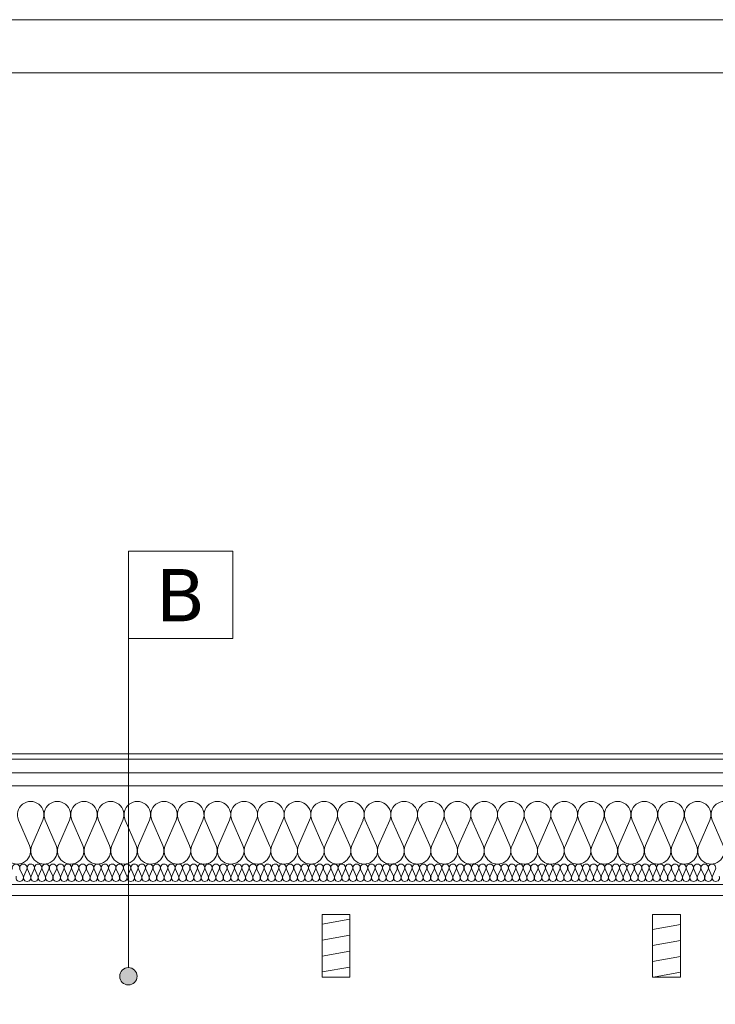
# Model space of a CAD drawing. Extents: x 5465377 to 5465550, y 5925276 to 5925338.
# Tile 178 of 182: x 5465467.64 to 5465469.64, y 5925335.29 to 5925338.12. Entities that reach past the tile are written whole.
import ezdxf

# ---------------------------------------------------------------- set-up
doc = ezdxf.new("R2010")
doc.units = 0
doc.header["$MEASUREMENT"] = 0
for name, color, linetype, lineweight in [('0_Nr_Pióra__141', 7, 'Continuous', 0), ('0_Nr_pióra__141_Nr_Pióra__141', 7, 'Continuous', 0), ('____rosliny_Nr_Pióra__141', 7, 'Continuous', 0), ('_ARCH_Sciany_Nr_Pióra__1', 7, 'Continuous', 13), ('_ARCH_Sciany_Nr_Pióra__141', 7, 'Continuous', 0), ('tabelki_Nr_pióra__1_Nr_pióra__141_Nr_Pióra__141', 7, 'Continuous', 0), ('tabelki_Nr_pióra__7_Nr_pióra__7_Nr_Pióra__7', 7, 'Continuous', 35)]:
    doc.layers.add(name, color=color, linetype=linetype, lineweight=lineweight)
doc.styles.add('GENERATED_STYLE_6', font='verdana.ttf')
pattern_1 = [(10, (5464021.330723, 5925651.47357), (-0.0078141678, 0.0443163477), [])]

# ---------------------------------------------------------------- blocks, each defined once
blk = doc.blocks.new('Izolacja cieplna 12_61', base_point=(5465470.8497, 5925335.6906))
at = {"layer": '____rosliny_Nr_Pióra__141', "linetype": 'Continuous'}
for p, q in [((5465467.6638, 5925335.7442), (5465467.6319, 5925335.8169)), ((5465467.7022, 5925335.8169), (5465467.6703, 5925335.7442)), ((5465467.7405, 5925335.7442), (5465467.7086, 5925335.8169)), ((5465467.7789, 5925335.8169), (5465467.747, 5925335.7442)), ((5465467.8172, 5925335.7442), (5465467.7853, 5925335.8169)), ((5465467.8556, 5925335.8169), (5465467.8237, 5925335.7442)), ((5465467.8939, 5925335.7442), (5465467.862, 5925335.8169)), ((5465467.9323, 5925335.8169), (5465467.9003, 5925335.7442)), ((5465467.9706, 5925335.7442), (5465467.9387, 5925335.8169)), ((5465468.0089, 5925335.8169), (5465467.977, 5925335.7442)), ((5465468.0473, 5925335.7442), (5465468.0154, 5925335.8169)), ((5465468.0856, 5925335.8169), (5465468.0537, 5925335.7442)), ((5465468.124, 5925335.7442), (5465468.0921, 5925335.8169)), ((5465468.1623, 5925335.8169), (5465468.1304, 5925335.7442)), ((5465468.2007, 5925335.7442), (5465468.1688, 5925335.8169)), ((5465468.239, 5925335.8169), (5465468.2071, 5925335.7442)), ((5465468.2774, 5925335.7442), (5465468.2455, 5925335.8169)), ((5465468.3157, 5925335.8169), (5465468.2838, 5925335.7442)), ((5465468.3541, 5925335.7442), (5465468.3221, 5925335.8169)), ((5465468.3924, 5925335.8169), (5465468.3605, 5925335.7442)), ((5465468.4307, 5925335.7442), (5465468.3988, 5925335.8169)), ((5465468.4691, 5925335.8169), (5465468.4372, 5925335.7442)), ((5465468.5074, 5925335.7442), (5465468.4755, 5925335.8169)), ((5465468.5458, 5925335.8169), (5465468.5139, 5925335.7442)), ((5465468.5841, 5925335.7442), (5465468.5522, 5925335.8169)), ((5465468.6225, 5925335.8169), (5465468.5906, 5925335.7442)), ((5465468.6608, 5925335.7442), (5465468.6289, 5925335.8169)), ((5465468.6992, 5925335.8169), (5465468.6673, 5925335.7442)), ((5465468.7375, 5925335.7442), (5465468.7056, 5925335.8169)), ((5465468.7759, 5925335.8169), (5465468.744, 5925335.7442)), ((5465468.8142, 5925335.7442), (5465468.7823, 5925335.8169)), ((5465468.8525, 5925335.8169), (5465468.8206, 5925335.7442)), ((5465468.8909, 5925335.7442), (5465468.859, 5925335.8169)), ((5465468.9292, 5925335.8169), (5465468.8973, 5925335.7442)), ((5465468.9676, 5925335.7442), (5465468.9357, 5925335.8169)), ((5465469.0059, 5925335.8169), (5465468.974, 5925335.7442)), ((5465469.0443, 5925335.7442), (5465469.0124, 5925335.8169)), ((5465469.0826, 5925335.8169), (5465469.0507, 5925335.7442)), ((5465469.121, 5925335.7442), (5465469.0891, 5925335.8169)), ((5465469.1593, 5925335.8169), (5465469.1274, 5925335.7442)), ((5465469.1977, 5925335.7442), (5465469.1658, 5925335.8169)), ((5465469.236, 5925335.8169), (5465469.2041, 5925335.7442)), ((5465469.2743, 5925335.7442), (5465469.2424, 5925335.8169)), ((5465469.3127, 5925335.8169), (5465469.2808, 5925335.7442)), ((5465469.351, 5925335.7442), (5465469.3191, 5925335.8169)), ((5465469.3894, 5925335.8169), (5465469.3575, 5925335.7442)), ((5465469.4277, 5925335.7442), (5465469.3958, 5925335.8169)), ((5465469.4661, 5925335.8169), (5465469.4342, 5925335.7442)), ((5465469.5044, 5925335.7442), (5465469.4725, 5925335.8169)), ((5465469.5428, 5925335.8169), (5465469.5109, 5925335.7442)), ((5465469.5811, 5925335.7442), (5465469.5492, 5925335.8169)), ((5465469.6195, 5925335.8169), (5465469.5876, 5925335.7442)), ((5465469.6578, 5925335.7442), (5465469.6259, 5925335.8169))]:
    blk.add_line(p, q, dxfattribs=at)
for centre, start_param, end_param in [((5465467.6671, 5925335.8323), 2.728799, 6.695979), ((5465467.7437, 5925335.8323), 2.728799, 6.695979), ((5465467.8204, 5925335.8323), 2.728799, 6.695979), ((5465467.8971, 5925335.8323), 2.728799, 6.695979), ((5465467.9738, 5925335.8323), 2.728799, 6.695979), ((5465468.0505, 5925335.8323), 2.728799, 6.695979), ((5465468.1272, 5925335.8323), 2.728799, 6.695979), ((5465468.2039, 5925335.8323), 2.728799, 6.695979), ((5465468.2806, 5925335.8323), 2.728799, 6.695979), ((5465468.3573, 5925335.8323), 2.728799, 6.695979), ((5465468.434, 5925335.8323), 2.728799, 6.695979), ((5465468.5107, 5925335.8323), 2.728799, 6.695979), ((5465468.5873, 5925335.8323), 2.728799, 6.695979), ((5465468.664, 5925335.8323), 2.728799, 6.695979), ((5465468.7407, 5925335.8323), 2.728799, 6.695979), ((5465468.8174, 5925335.8323), 2.728799, 6.695979), ((5465468.8941, 5925335.8323), 2.728799, 6.695979), ((5465468.9708, 5925335.8323), 2.728799, 6.695979), ((5465469.0475, 5925335.8323), 2.728799, 6.695979), ((5465469.1242, 5925335.8323), 2.728799, 6.695979), ((5465469.2009, 5925335.8323), 2.728799, 6.695979), ((5465469.2776, 5925335.8323), 2.728799, 6.695979), ((5465469.3543, 5925335.8323), 2.728799, 6.695979), ((5465469.431, 5925335.8323), 2.728799, 6.695979), ((5465469.5076, 5925335.8323), 2.728799, 6.695979), ((5465469.5843, 5925335.8323), 2.728799, 6.695979), ((5465469.661, 5925335.8323), 2.728799, 6.695979), ((5465467.6287, 5925335.7288), 5.870392, 9.837571), ((5465467.7054, 5925335.7288), 5.870392, 9.837571), ((5465467.7821, 5925335.7288), 5.870392, 9.837571), ((5465467.8588, 5925335.7288), 5.870392, 9.837571), ((5465467.9355, 5925335.7288), 5.870392, 9.837571), ((5465468.0122, 5925335.7288), 5.870392, 9.837571), ((5465468.0889, 5925335.7288), 5.870392, 9.837571), ((5465468.1655, 5925335.7288), 5.870392, 9.837571), ((5465468.2422, 5925335.7288), 5.870392, 9.837571), ((5465468.3189, 5925335.7288), 5.870392, 9.837571), ((5465468.3956, 5925335.7288), 5.870392, 9.837571), ((5465468.4723, 5925335.7288), 5.870392, 9.837571), ((5465468.549, 5925335.7288), 5.870392, 9.837571), ((5465468.6257, 5925335.7288), 5.870392, 9.837571), ((5465468.7024, 5925335.7288), 5.870392, 9.837571), ((5465468.7791, 5925335.7288), 5.870392, 9.837571), ((5465468.8558, 5925335.7288), 5.870392, 9.837571), ((5465468.9325, 5925335.7288), 5.870392, 9.837571), ((5465469.0091, 5925335.7288), 5.870392, 9.837571), ((5465469.0858, 5925335.7288), 5.870392, 9.837571), ((5465469.1625, 5925335.7288), 5.870392, 9.837571), ((5465469.2392, 5925335.7288), 5.870392, 9.837571), ((5465469.3159, 5925335.7288), 5.870392, 9.837571), ((5465469.3926, 5925335.7288), 5.870392, 9.837571), ((5465469.4693, 5925335.7288), 5.870392, 9.837571), ((5465469.546, 5925335.7288), 5.870392, 9.837571), ((5465469.6227, 5925335.7288), 5.870392, 9.837571)]:
    blk.add_ellipse(centre, major_axis=(-0.0383, 0), ratio=0.998343, start_param=start_param, end_param=end_param, dxfattribs=at)
blk = doc.blocks.new('Izolacja cieplna 12_75', base_point=(5465470.8497, 5925335.6406))
at = {"layer": '____rosliny_Nr_Pióra__141', "linetype": 'Continuous'}
for p, q in [((5465467.6453, 5925335.6555), (5465467.6365, 5925335.6757)), ((5465467.656, 5925335.6757), (5465467.6471, 5925335.6555)), ((5465467.6666, 5925335.6555), (5465467.6578, 5925335.6757)), ((5465467.6773, 5925335.6757), (5465467.6684, 5925335.6555)), ((5465467.6879, 5925335.6555), (5465467.6791, 5925335.6757)), ((5465467.6986, 5925335.6757), (5465467.6897, 5925335.6555)), ((5465467.7092, 5925335.6555), (5465467.7003, 5925335.6757)), ((5465467.7198, 5925335.6757), (5465467.711, 5925335.6555)), ((5465467.7305, 5925335.6555), (5465467.7216, 5925335.6757)), ((5465467.7411, 5925335.6757), (5465467.7323, 5925335.6555)), ((5465467.7518, 5925335.6555), (5465467.7429, 5925335.6757)), ((5465467.7624, 5925335.6757), (5465467.7536, 5925335.6555)), ((5465467.7731, 5925335.6555), (5465467.7642, 5925335.6757)), ((5465467.7837, 5925335.6757), (5465467.7748, 5925335.6555)), ((5465467.7943, 5925335.6555), (5465467.7855, 5925335.6757)), ((5465467.805, 5925335.6757), (5465467.7961, 5925335.6555)), ((5465467.8156, 5925335.6555), (5465467.8068, 5925335.6757)), ((5465467.8263, 5925335.6757), (5465467.8174, 5925335.6555)), ((5465467.8369, 5925335.6555), (5465467.8281, 5925335.6757)), ((5465467.8476, 5925335.6757), (5465467.8387, 5925335.6555)), ((5465467.8582, 5925335.6555), (5465467.8493, 5925335.6757)), ((5465467.8688, 5925335.6757), (5465467.86, 5925335.6555)), ((5465467.8795, 5925335.6555), (5465467.8706, 5925335.6757)), ((5465467.8901, 5925335.6757), (5465467.8813, 5925335.6555)), ((5465467.9008, 5925335.6555), (5465467.8919, 5925335.6757)), ((5465467.9114, 5925335.6757), (5465467.9026, 5925335.6555)), ((5465467.9221, 5925335.6555), (5465467.9132, 5925335.6757)), ((5465467.9327, 5925335.6757), (5465467.9238, 5925335.6555)), ((5465467.9433, 5925335.6555), (5465467.9345, 5925335.6757)), ((5465467.954, 5925335.6757), (5465467.9451, 5925335.6555)), ((5465467.9646, 5925335.6555), (5465467.9558, 5925335.6757)), ((5465467.9753, 5925335.6757), (5465467.9664, 5925335.6555)), ((5465467.9859, 5925335.6555), (5465467.9771, 5925335.6757)), ((5465467.9966, 5925335.6757), (5465467.9877, 5925335.6555)), ((5465468.0072, 5925335.6555), (5465467.9983, 5925335.6757)), ((5465468.0178, 5925335.6757), (5465468.009, 5925335.6555)), ((5465468.0285, 5925335.6555), (5465468.0196, 5925335.6757)), ((5465468.0391, 5925335.6757), (5465468.0303, 5925335.6555)), ((5465468.0498, 5925335.6555), (5465468.0409, 5925335.6757)), ((5465468.0604, 5925335.6757), (5465468.0516, 5925335.6555)), ((5465468.0711, 5925335.6555), (5465468.0622, 5925335.6757)), ((5465468.0817, 5925335.6757), (5465468.0728, 5925335.6555)), ((5465468.0923, 5925335.6555), (5465468.0835, 5925335.6757)), ((5465468.103, 5925335.6757), (5465468.0941, 5925335.6555)), ((5465468.1136, 5925335.6555), (5465468.1048, 5925335.6757)), ((5465468.1243, 5925335.6757), (5465468.1154, 5925335.6555)), ((5465468.1349, 5925335.6555), (5465468.1261, 5925335.6757)), ((5465468.1456, 5925335.6757), (5465468.1367, 5925335.6555)), ((5465468.1562, 5925335.6555), (5465468.1473, 5925335.6757)), ((5465468.1668, 5925335.6757), (5465468.158, 5925335.6555)), ((5465468.1775, 5925335.6555), (5465468.1686, 5925335.6757)), ((5465468.1881, 5925335.6757), (5465468.1793, 5925335.6555)), ((5465468.1988, 5925335.6555), (5465468.1899, 5925335.6757)), ((5465468.2094, 5925335.6757), (5465468.2006, 5925335.6555)), ((5465468.2201, 5925335.6555), (5465468.2112, 5925335.6757)), ((5465468.2307, 5925335.6757), (5465468.2218, 5925335.6555)), ((5465468.2413, 5925335.6555), (5465468.2325, 5925335.6757)), ((5465468.252, 5925335.6757), (5465468.2431, 5925335.6555)), ((5465468.2626, 5925335.6555), (5465468.2538, 5925335.6757)), ((5465468.2733, 5925335.6757), (5465468.2644, 5925335.6555)), ((5465468.2839, 5925335.6555), (5465468.2751, 5925335.6757)), ((5465468.2946, 5925335.6757), (5465468.2857, 5925335.6555)), ((5465468.3052, 5925335.6555), (5465468.2963, 5925335.6757)), ((5465468.3158, 5925335.6757), (5465468.307, 5925335.6555)), ((5465468.3265, 5925335.6555), (5465468.3176, 5925335.6757)), ((5465468.3371, 5925335.6757), (5465468.3283, 5925335.6555)), ((5465468.3478, 5925335.6555), (5465468.3389, 5925335.6757)), ((5465468.3584, 5925335.6757), (5465468.3496, 5925335.6555)), ((5465468.3691, 5925335.6555), (5465468.3602, 5925335.6757)), ((5465468.3797, 5925335.6757), (5465468.3708, 5925335.6555)), ((5465468.3903, 5925335.6555), (5465468.3815, 5925335.6757)), ((5465468.401, 5925335.6757), (5465468.3921, 5925335.6555)), ((5465468.4116, 5925335.6555), (5465468.4028, 5925335.6757)), ((5465468.4223, 5925335.6757), (5465468.4134, 5925335.6555)), ((5465468.4329, 5925335.6555), (5465468.4241, 5925335.6757)), ((5465468.4436, 5925335.6757), (5465468.4347, 5925335.6555)), ((5465468.4542, 5925335.6555), (5465468.4453, 5925335.6757)), ((5465468.4648, 5925335.6757), (5465468.456, 5925335.6555)), ((5465468.4755, 5925335.6555), (5465468.4666, 5925335.6757)), ((5465468.4861, 5925335.6757), (5465468.4773, 5925335.6555)), ((5465468.4968, 5925335.6555), (5465468.4879, 5925335.6757)), ((5465468.5074, 5925335.6757), (5465468.4986, 5925335.6555)), ((5465468.5181, 5925335.6555), (5465468.5092, 5925335.6757)), ((5465468.5287, 5925335.6757), (5465468.5198, 5925335.6555)), ((5465468.5393, 5925335.6555), (5465468.5305, 5925335.6757)), ((5465468.55, 5925335.6757), (5465468.5411, 5925335.6555)), ((5465468.5606, 5925335.6555), (5465468.5518, 5925335.6757)), ((5465468.5713, 5925335.6757), (5465468.5624, 5925335.6555)), ((5465468.5819, 5925335.6555), (5465468.5731, 5925335.6757)), ((5465468.5926, 5925335.6757), (5465468.5837, 5925335.6555)), ((5465468.6032, 5925335.6555), (5465468.5943, 5925335.6757)), ((5465468.6138, 5925335.6757), (5465468.605, 5925335.6555)), ((5465468.6245, 5925335.6555), (5465468.6156, 5925335.6757)), ((5465468.6351, 5925335.6757), (5465468.6263, 5925335.6555)), ((5465468.6458, 5925335.6555), (5465468.6369, 5925335.6757)), ((5465468.6564, 5925335.6757), (5465468.6476, 5925335.6555)), ((5465468.6671, 5925335.6555), (5465468.6582, 5925335.6757)), ((5465468.6777, 5925335.6757), (5465468.6688, 5925335.6555)), ((5465468.6883, 5925335.6555), (5465468.6795, 5925335.6757)), ((5465468.699, 5925335.6757), (5465468.6901, 5925335.6555)), ((5465468.7096, 5925335.6555), (5465468.7008, 5925335.6757)), ((5465468.7203, 5925335.6757), (5465468.7114, 5925335.6555)), ((5465468.7309, 5925335.6555), (5465468.7221, 5925335.6757)), ((5465468.7416, 5925335.6757), (5465468.7327, 5925335.6555)), ((5465468.7522, 5925335.6555), (5465468.7433, 5925335.6757)), ((5465468.7628, 5925335.6757), (5465468.754, 5925335.6555)), ((5465468.7735, 5925335.6555), (5465468.7646, 5925335.6757)), ((5465468.7841, 5925335.6757), (5465468.7753, 5925335.6555)), ((5465468.7948, 5925335.6555), (5465468.7859, 5925335.6757)), ((5465468.8054, 5925335.6757), (5465468.7966, 5925335.6555)), ((5465468.8161, 5925335.6555), (5465468.8072, 5925335.6757)), ((5465468.8267, 5925335.6757), (5465468.8178, 5925335.6555)), ((5465468.8373, 5925335.6555), (5465468.8285, 5925335.6757)), ((5465468.848, 5925335.6757), (5465468.8391, 5925335.6555)), ((5465468.8586, 5925335.6555), (5465468.8498, 5925335.6757)), ((5465468.8693, 5925335.6757), (5465468.8604, 5925335.6555)), ((5465468.8799, 5925335.6555), (5465468.8711, 5925335.6757)), ((5465468.8906, 5925335.6757), (5465468.8817, 5925335.6555)), ((5465468.9012, 5925335.6555), (5465468.8923, 5925335.6757)), ((5465468.9118, 5925335.6757), (5465468.903, 5925335.6555)), ((5465468.9225, 5925335.6555), (5465468.9136, 5925335.6757)), ((5465468.9331, 5925335.6757), (5465468.9243, 5925335.6555)), ((5465468.9438, 5925335.6555), (5465468.9349, 5925335.6757)), ((5465468.9544, 5925335.6757), (5465468.9456, 5925335.6555)), ((5465468.9651, 5925335.6555), (5465468.9562, 5925335.6757)), ((5465468.9757, 5925335.6757), (5465468.9668, 5925335.6555)), ((5465468.9863, 5925335.6555), (5465468.9775, 5925335.6757)), ((5465468.997, 5925335.6757), (5465468.9881, 5925335.6555)), ((5465469.0076, 5925335.6555), (5465468.9988, 5925335.6757)), ((5465469.0183, 5925335.6757), (5465469.0094, 5925335.6555)), ((5465469.0289, 5925335.6555), (5465469.0201, 5925335.6757)), ((5465469.0396, 5925335.6757), (5465469.0307, 5925335.6555)), ((5465469.0502, 5925335.6555), (5465469.0413, 5925335.6757)), ((5465469.0608, 5925335.6757), (5465469.052, 5925335.6555)), ((5465469.0715, 5925335.6555), (5465469.0626, 5925335.6757)), ((5465469.0821, 5925335.6757), (5465469.0733, 5925335.6555)), ((5465469.0928, 5925335.6555), (5465469.0839, 5925335.6757)), ((5465469.1034, 5925335.6757), (5465469.0946, 5925335.6555)), ((5465469.1141, 5925335.6555), (5465469.1052, 5925335.6757)), ((5465469.1247, 5925335.6757), (5465469.1158, 5925335.6555)), ((5465469.1353, 5925335.6555), (5465469.1265, 5925335.6757)), ((5465469.146, 5925335.6757), (5465469.1371, 5925335.6555)), ((5465469.1566, 5925335.6555), (5465469.1478, 5925335.6757)), ((5465469.1673, 5925335.6757), (5465469.1584, 5925335.6555)), ((5465469.1779, 5925335.6555), (5465469.1691, 5925335.6757)), ((5465469.1886, 5925335.6757), (5465469.1797, 5925335.6555)), ((5465469.1992, 5925335.6555), (5465469.1903, 5925335.6757)), ((5465469.2098, 5925335.6757), (5465469.201, 5925335.6555)), ((5465469.2205, 5925335.6555), (5465469.2116, 5925335.6757)), ((5465469.2311, 5925335.6757), (5465469.2223, 5925335.6555)), ((5465469.2418, 5925335.6555), (5465469.2329, 5925335.6757)), ((5465469.2524, 5925335.6757), (5465469.2436, 5925335.6555)), ((5465469.2631, 5925335.6555), (5465469.2542, 5925335.6757)), ((5465469.2737, 5925335.6757), (5465469.2648, 5925335.6555)), ((5465469.2843, 5925335.6555), (5465469.2755, 5925335.6757)), ((5465469.295, 5925335.6757), (5465469.2861, 5925335.6555)), ((5465469.3056, 5925335.6555), (5465469.2968, 5925335.6757)), ((5465469.3163, 5925335.6757), (5465469.3074, 5925335.6555)), ((5465469.3269, 5925335.6555), (5465469.3181, 5925335.6757)), ((5465469.3376, 5925335.6757), (5465469.3287, 5925335.6555)), ((5465469.3482, 5925335.6555), (5465469.3393, 5925335.6757)), ((5465469.3588, 5925335.6757), (5465469.35, 5925335.6555)), ((5465469.3695, 5925335.6555), (5465469.3606, 5925335.6757)), ((5465469.3801, 5925335.6757), (5465469.3713, 5925335.6555)), ((5465469.3908, 5925335.6555), (5465469.3819, 5925335.6757)), ((5465469.4014, 5925335.6757), (5465469.3926, 5925335.6555)), ((5465469.4121, 5925335.6555), (5465469.4032, 5925335.6757)), ((5465469.4227, 5925335.6757), (5465469.4138, 5925335.6555)), ((5465469.4333, 5925335.6555), (5465469.4245, 5925335.6757)), ((5465469.444, 5925335.6757), (5465469.4351, 5925335.6555)), ((5465469.4546, 5925335.6555), (5465469.4458, 5925335.6757)), ((5465469.4653, 5925335.6757), (5465469.4564, 5925335.6555)), ((5465469.4759, 5925335.6555), (5465469.4671, 5925335.6757)), ((5465469.4866, 5925335.6757), (5465469.4777, 5925335.6555)), ((5465469.4972, 5925335.6555), (5465469.4883, 5925335.6757)), ((5465469.5078, 5925335.6757), (5465469.499, 5925335.6555)), ((5465469.5185, 5925335.6555), (5465469.5096, 5925335.6757)), ((5465469.5291, 5925335.6757), (5465469.5203, 5925335.6555)), ((5465469.5398, 5925335.6555), (5465469.5309, 5925335.6757)), ((5465469.5504, 5925335.6757), (5465469.5416, 5925335.6555)), ((5465469.5611, 5925335.6555), (5465469.5522, 5925335.6757)), ((5465469.5717, 5925335.6757), (5465469.5628, 5925335.6555)), ((5465469.5823, 5925335.6555), (5465469.5735, 5925335.6757)), ((5465469.593, 5925335.6757), (5465469.5841, 5925335.6555)), ((5465469.6036, 5925335.6555), (5465469.5948, 5925335.6757)), ((5465469.6143, 5925335.6757), (5465469.6054, 5925335.6555)), ((5465469.6249, 5925335.6555), (5465469.6161, 5925335.6757)), ((5465469.6356, 5925335.6757), (5465469.6267, 5925335.6555))]:
    blk.add_line(p, q, dxfattribs=at)
for centre, start_param, end_param in [((5465467.625, 5925335.6799), 2.728799, 6.695979), ((5465467.6462, 5925335.6799), 2.728799, 6.695979), ((5465467.6675, 5925335.6799), 2.728799, 6.695979), ((5465467.6888, 5925335.6799), 2.728799, 6.695979), ((5465467.7101, 5925335.6799), 2.728799, 6.695979), ((5465467.7314, 5925335.6799), 2.728799, 6.695979), ((5465467.7527, 5925335.6799), 2.728799, 6.695979), ((5465467.774, 5925335.6799), 2.728799, 6.695979), ((5465467.7952, 5925335.6799), 2.728799, 6.695979), ((5465467.8165, 5925335.6799), 2.728799, 6.695979), ((5465467.8378, 5925335.6799), 2.728799, 6.695979), ((5465467.8591, 5925335.6799), 2.728799, 6.695979), ((5465467.8804, 5925335.6799), 2.728799, 6.695979), ((5465467.9017, 5925335.6799), 2.728799, 6.695979), ((5465467.923, 5925335.6799), 2.728799, 6.695979), ((5465467.9442, 5925335.6799), 2.728799, 6.695979), ((5465467.9655, 5925335.6799), 2.728799, 6.695979), ((5465467.9868, 5925335.6799), 2.728799, 6.695979), ((5465468.0081, 5925335.6799), 2.728799, 6.695979), ((5465468.0294, 5925335.6799), 2.728799, 6.695979), ((5465468.0507, 5925335.6799), 2.728799, 6.695979), ((5465468.072, 5925335.6799), 2.728799, 6.695979), ((5465468.0932, 5925335.6799), 2.728799, 6.695979), ((5465468.1145, 5925335.6799), 2.728799, 6.695979), ((5465468.1358, 5925335.6799), 2.728799, 6.695979), ((5465468.1571, 5925335.6799), 2.728799, 6.695979), ((5465468.1784, 5925335.6799), 2.728799, 6.695979), ((5465468.1997, 5925335.6799), 2.728799, 6.695979), ((5465468.221, 5925335.6799), 2.728799, 6.695979), ((5465468.2422, 5925335.6799), 2.728799, 6.695979), ((5465468.2635, 5925335.6799), 2.728799, 6.695979), ((5465468.2848, 5925335.6799), 2.728799, 6.695979), ((5465468.3061, 5925335.6799), 2.728799, 6.695979), ((5465468.3274, 5925335.6799), 2.728799, 6.695979), ((5465468.3487, 5925335.6799), 2.728799, 6.695979), ((5465468.37, 5925335.6799), 2.728799, 6.695979), ((5465468.3912, 5925335.6799), 2.728799, 6.695979), ((5465468.4125, 5925335.6799), 2.728799, 6.695979), ((5465468.4338, 5925335.6799), 2.728799, 6.695979), ((5465468.4551, 5925335.6799), 2.728799, 6.695979), ((5465468.4764, 5925335.6799), 2.728799, 6.695979), ((5465468.4977, 5925335.6799), 2.728799, 6.695979), ((5465468.519, 5925335.6799), 2.728799, 6.695979), ((5465468.5402, 5925335.6799), 2.728799, 6.695979), ((5465468.5615, 5925335.6799), 2.728799, 6.695979), ((5465468.5828, 5925335.6799), 2.728799, 6.695979), ((5465468.6041, 5925335.6799), 2.728799, 6.695979), ((5465468.6254, 5925335.6799), 2.728799, 6.695979), ((5465468.6467, 5925335.6799), 2.728799, 6.695979), ((5465468.668, 5925335.6799), 2.728799, 6.695979), ((5465468.6892, 5925335.6799), 2.728799, 6.695979), ((5465468.7105, 5925335.6799), 2.728799, 6.695979), ((5465468.7318, 5925335.6799), 2.728799, 6.695979), ((5465468.7531, 5925335.6799), 2.728799, 6.695979), ((5465468.7744, 5925335.6799), 2.728799, 6.695979), ((5465468.7957, 5925335.6799), 2.728799, 6.695979), ((5465468.817, 5925335.6799), 2.728799, 6.695979), ((5465468.8382, 5925335.6799), 2.728799, 6.695979), ((5465468.8595, 5925335.6799), 2.728799, 6.695979), ((5465468.8808, 5925335.6799), 2.728799, 6.695979), ((5465468.9021, 5925335.6799), 2.728799, 6.695979), ((5465468.9234, 5925335.6799), 2.728799, 6.695979), ((5465468.9447, 5925335.6799), 2.728799, 6.695979), ((5465468.966, 5925335.6799), 2.728799, 6.695979), ((5465468.9872, 5925335.6799), 2.728799, 6.695979), ((5465469.0085, 5925335.6799), 2.728799, 6.695979), ((5465469.0298, 5925335.6799), 2.728799, 6.695979), ((5465469.0511, 5925335.6799), 2.728799, 6.695979), ((5465469.0724, 5925335.6799), 2.728799, 6.695979), ((5465469.0937, 5925335.6799), 2.728799, 6.695979), ((5465469.115, 5925335.6799), 2.728799, 6.695979), ((5465469.1362, 5925335.6799), 2.728799, 6.695979), ((5465469.1575, 5925335.6799), 2.728799, 6.695979), ((5465469.1788, 5925335.6799), 2.728799, 6.695979), ((5465469.2001, 5925335.6799), 2.728799, 6.695979), ((5465469.2214, 5925335.6799), 2.728799, 6.695979), ((5465469.2427, 5925335.6799), 2.728799, 6.695979), ((5465469.264, 5925335.6799), 2.728799, 6.695979), ((5465469.2852, 5925335.6799), 2.728799, 6.695979), ((5465469.3065, 5925335.6799), 2.728799, 6.695979), ((5465469.3278, 5925335.6799), 2.728799, 6.695979), ((5465469.3491, 5925335.6799), 2.728799, 6.695979), ((5465469.3704, 5925335.6799), 2.728799, 6.695979), ((5465469.3917, 5925335.6799), 2.728799, 6.695979), ((5465469.413, 5925335.6799), 2.728799, 6.695979), ((5465469.4342, 5925335.6799), 2.728799, 6.695979), ((5465469.4555, 5925335.6799), 2.728799, 6.695979), ((5465469.4768, 5925335.6799), 2.728799, 6.695979), ((5465469.4981, 5925335.6799), 2.728799, 6.695979), ((5465469.5194, 5925335.6799), 2.728799, 6.695979), ((5465469.5407, 5925335.6799), 2.728799, 6.695979), ((5465469.562, 5925335.6799), 2.728799, 6.695979), ((5465469.5832, 5925335.6799), 2.728799, 6.695979), ((5465469.6045, 5925335.6799), 2.728799, 6.695979), ((5465469.6258, 5925335.6799), 2.728799, 6.695979), ((5465467.6356, 5925335.6512), 5.870392, 9.837571), ((5465467.6569, 5925335.6512), 5.870392, 9.837571), ((5465467.6782, 5925335.6512), 5.870392, 9.837571), ((5465467.6995, 5925335.6512), 5.870392, 9.837571), ((5465467.7207, 5925335.6512), 5.870392, 9.837571), ((5465467.742, 5925335.6512), 5.870392, 9.837571), ((5465467.7633, 5925335.6512), 5.870392, 9.837571), ((5465467.7846, 5925335.6512), 5.870392, 9.837571), ((5465467.8059, 5925335.6512), 5.870392, 9.837571), ((5465467.8272, 5925335.6512), 5.870392, 9.837571), ((5465467.8485, 5925335.6512), 5.870392, 9.837571), ((5465467.8697, 5925335.6512), 5.870392, 9.837571), ((5465467.891, 5925335.6512), 5.870392, 9.837571), ((5465467.9123, 5925335.6512), 5.870392, 9.837571), ((5465467.9336, 5925335.6512), 5.870392, 9.837571), ((5465467.9549, 5925335.6512), 5.870392, 9.837571), ((5465467.9762, 5925335.6512), 5.870392, 9.837571), ((5465467.9975, 5925335.6512), 5.870392, 9.837571), ((5465468.0187, 5925335.6512), 5.870392, 9.837571), ((5465468.04, 5925335.6512), 5.870392, 9.837571), ((5465468.0613, 5925335.6512), 5.870392, 9.837571), ((5465468.0826, 5925335.6512), 5.870392, 9.837571), ((5465468.1039, 5925335.6512), 5.870392, 9.837571), ((5465468.1252, 5925335.6512), 5.870392, 9.837571), ((5465468.1465, 5925335.6512), 5.870392, 9.837571), ((5465468.1677, 5925335.6512), 5.870392, 9.837571), ((5465468.189, 5925335.6512), 5.870392, 9.837571), ((5465468.2103, 5925335.6512), 5.870392, 9.837571), ((5465468.2316, 5925335.6512), 5.870392, 9.837571), ((5465468.2529, 5925335.6512), 5.870392, 9.837571), ((5465468.2742, 5925335.6512), 5.870392, 9.837571), ((5465468.2955, 5925335.6512), 5.870392, 9.837571), ((5465468.3167, 5925335.6512), 5.870392, 9.837571), ((5465468.338, 5925335.6512), 5.870392, 9.837571), ((5465468.3593, 5925335.6512), 5.870392, 9.837571), ((5465468.3806, 5925335.6512), 5.870392, 9.837571), ((5465468.4019, 5925335.6512), 5.870392, 9.837571), ((5465468.4232, 5925335.6512), 5.870392, 9.837571), ((5465468.4445, 5925335.6512), 5.870392, 9.837571), ((5465468.4657, 5925335.6512), 5.870392, 9.837571), ((5465468.487, 5925335.6512), 5.870392, 9.837571), ((5465468.5083, 5925335.6512), 5.870392, 9.837571), ((5465468.5296, 5925335.6512), 5.870392, 9.837571), ((5465468.5509, 5925335.6512), 5.870392, 9.837571), ((5465468.5722, 5925335.6512), 5.870392, 9.837571), ((5465468.5935, 5925335.6512), 5.870392, 9.837571), ((5465468.6147, 5925335.6512), 5.870392, 9.837571), ((5465468.636, 5925335.6512), 5.870392, 9.837571), ((5465468.6573, 5925335.6512), 5.870392, 9.837571), ((5465468.6786, 5925335.6512), 5.870392, 9.837571), ((5465468.6999, 5925335.6512), 5.870392, 9.837571), ((5465468.7212, 5925335.6512), 5.870392, 9.837571), ((5465468.7425, 5925335.6512), 5.870392, 9.837571), ((5465468.7637, 5925335.6512), 5.870392, 9.837571), ((5465468.785, 5925335.6512), 5.870392, 9.837571), ((5465468.8063, 5925335.6512), 5.870392, 9.837571), ((5465468.8276, 5925335.6512), 5.870392, 9.837571), ((5465468.8489, 5925335.6512), 5.870392, 9.837571), ((5465468.8702, 5925335.6512), 5.870392, 9.837571), ((5465468.8915, 5925335.6512), 5.870392, 9.837571), ((5465468.9127, 5925335.6512), 5.870392, 9.837571), ((5465468.934, 5925335.6512), 5.870392, 9.837571), ((5465468.9553, 5925335.6512), 5.870392, 9.837571), ((5465468.9766, 5925335.6512), 5.870392, 9.837571), ((5465468.9979, 5925335.6512), 5.870392, 9.837571), ((5465469.0192, 5925335.6512), 5.870392, 9.837571), ((5465469.0405, 5925335.6512), 5.870392, 9.837571), ((5465469.0617, 5925335.6512), 5.870392, 9.837571), ((5465469.083, 5925335.6512), 5.870392, 9.837571), ((5465469.1043, 5925335.6512), 5.870392, 9.837571), ((5465469.1256, 5925335.6512), 5.870392, 9.837571), ((5465469.1469, 5925335.6512), 5.870392, 9.837571), ((5465469.1682, 5925335.6512), 5.870392, 9.837571), ((5465469.1895, 5925335.6512), 5.870392, 9.837571), ((5465469.2107, 5925335.6512), 5.870392, 9.837571), ((5465469.232, 5925335.6512), 5.870392, 9.837571), ((5465469.2533, 5925335.6512), 5.870392, 9.837571), ((5465469.2746, 5925335.6512), 5.870392, 9.837571), ((5465469.2959, 5925335.6512), 5.870392, 9.837571), ((5465469.3172, 5925335.6512), 5.870392, 9.837571), ((5465469.3385, 5925335.6512), 5.870392, 9.837571), ((5465469.3597, 5925335.6512), 5.870392, 9.837571), ((5465469.381, 5925335.6512), 5.870392, 9.837571), ((5465469.4023, 5925335.6512), 5.870392, 9.837571), ((5465469.4236, 5925335.6512), 5.870392, 9.837571), ((5465469.4449, 5925335.6512), 5.870392, 9.837571), ((5465469.4662, 5925335.6512), 5.870392, 9.837571), ((5465469.4875, 5925335.6512), 5.870392, 9.837571), ((5465469.5087, 5925335.6512), 5.870392, 9.837571), ((5465469.53, 5925335.6512), 5.870392, 9.837571), ((5465469.5513, 5925335.6512), 5.870392, 9.837571), ((5465469.5726, 5925335.6512), 5.870392, 9.837571), ((5465469.5939, 5925335.6512), 5.870392, 9.837571), ((5465469.6152, 5925335.6512), 5.870392, 9.837571), ((5465469.6365, 5925335.6512), 5.870392, 9.837571)]:
    blk.add_ellipse(centre, major_axis=(-0.0106, 0), ratio=0.999159, start_param=start_param, end_param=end_param, dxfattribs=at)
blk = doc.blocks.new('Linia_7827', base_point=(5465467.9481, 5925336.3433))
at = {"layer": '0_Nr_pióra__141_Nr_Pióra__141', "linetype": 'Continuous'}
blk.add_hatch(color=256, dxfattribs=at).paths.add_polyline_path([(5465467.9731, 5925335.368), (5465467.9712, 5925335.3776), (5465467.9658, 5925335.3857), (5465467.9577, 5925335.3911), (5465467.9481, 5925335.393), (5465467.9386, 5925335.3911), (5465467.9305, 5925335.3857), (5465467.9251, 5925335.3776), (5465467.9231, 5925335.368), (5465467.9251, 5925335.3585), (5465467.9305, 5925335.3503), (5465467.9386, 5925335.3449), (5465467.9481, 5925335.343), (5465467.9577, 5925335.3449), (5465467.9658, 5925335.3503), (5465467.9712, 5925335.3585)], flags=0)
blk.add_line((5465467.9481, 5925336.3433), (5465467.9481, 5925335.393), dxfattribs=at)
blk.add_circle((5465467.9481, 5925335.368), 0.025, dxfattribs=at)

msp = doc.modelspace()

# ---------------------------------------------------------------- hatches: boundary and pattern name
at = {"layer": '_ARCH_Sciany_Nr_Pióra__141', "linetype": 'Continuous'}
h = msp.add_hatch(dxfattribs=at)
h.set_pattern_fill('drewno', color=256, style=0, pattern_type=2)
h.set_pattern_definition(pattern_1)
h.paths.add_polyline_path([(5465468.5847, 5925335.5458), (5465468.5047, 5925335.5458), (5465468.5047, 5925335.3658), (5465468.5847, 5925335.3658)], flags=0)
h = msp.add_hatch(dxfattribs=at)
h.set_pattern_fill('drewno', color=256, style=0, pattern_type=2)
h.set_pattern_definition(pattern_1)
h.paths.add_polyline_path([(5465469.5347, 5925335.5458), (5465469.4547, 5925335.5458), (5465469.4547, 5925335.3658), (5465469.5347, 5925335.3658)], flags=0)

# ---------------------------------------------------------------- linework, layer by layer
at = {"layer": '0_Nr_Pióra__141', "linetype": 'Continuous'}
for p, q in [((5465465.6347, 5925336.007), (5465471.6347, 5925336.007)), ((5465465.6347, 5925335.9922), (5465471.6347, 5925335.9922)), ((5465465.6347, 5925335.9526), (5465471.6347, 5925335.9526)), ((5465465.6347, 5925335.9151), (5465471.6347, 5925335.9151)), ((5465465.6347, 5925335.6314), (5465470.8497, 5925335.6314)), ((5465465.6347, 5925335.6314), (5465470.8497, 5925335.6314)), ((5465465.6347, 5925335.6314), (5465470.8497, 5925335.6314)), ((5465465.6347, 5925335.6006), (5465470.8497, 5925335.6006))]:
    msp.add_line(p, q, dxfattribs=at)
at = {"layer": '0_Nr_Pióra__141', "linetype": 'Continuous', "flags": 128}
for points in [[(5465452.4309, 5925338.1174), (5465472.9091, 5925338.1174), (5465472.9091, 5925323.7163), (5465452.4309, 5925323.7163)], [(5465452.8661, 5925337.9642), (5465472.7554, 5925337.9642), (5465472.7554, 5925323.8888), (5465452.8661, 5925323.8888)]]:
    msp.add_lwpolyline(points, close=True, dxfattribs=at)
at = {"layer": '_ARCH_Sciany_Nr_Pióra__1', "linetype": 'Continuous', "flags": 128}
for points in [[(5465468.5847, 5925335.5458), (5465468.5047, 5925335.5458), (5465468.5047, 5925335.3658), (5465468.5847, 5925335.3658)], [(5465469.5347, 5925335.5458), (5465469.4547, 5925335.5458), (5465469.4547, 5925335.3658), (5465469.5347, 5925335.3658)]]:
    msp.add_lwpolyline(points, close=True, dxfattribs=at)
at = {"layer": 'tabelki_Nr_pióra__1_Nr_pióra__141_Nr_Pióra__141', "linetype": 'Continuous', "flags": 128}
msp.add_lwpolyline([(5465467.9481, 5925336.5896), (5465468.2481, 5925336.5896), (5465468.2481, 5925336.3384), (5465467.9481, 5925336.3384)], close=True, dxfattribs=at)

# ---------------------------------------------------------------- block references
at = {"layer": '0_Nr_Pióra__141', "linetype": 'Continuous'}
msp.add_blockref('Linia_7827', (5465467.9481, 5925336.3433), dxfattribs=at)
at = {"layer": '____rosliny_Nr_Pióra__141', "linetype": 'Continuous'}
for name, p in [('Izolacja cieplna 12_61', (5465470.8497, 5925335.6906)), ('Izolacja cieplna 12_75', (5465470.8497, 5925335.6406))]:
    msp.add_blockref(name, p, dxfattribs=at)

# ---------------------------------------------------------------- texts
at = {"layer": 'tabelki_Nr_pióra__7_Nr_pióra__7_Nr_Pióra__7', "linetype": 'Continuous', "insert": (5465468.0981, 5925336.3884), "char_height": 0.15, "attachment_point": 8, "style": 'GENERATED_STYLE_6'}
msp.add_mtext('{B           }', dxfattribs=at)

doc.saveas('drawing.dxf')
